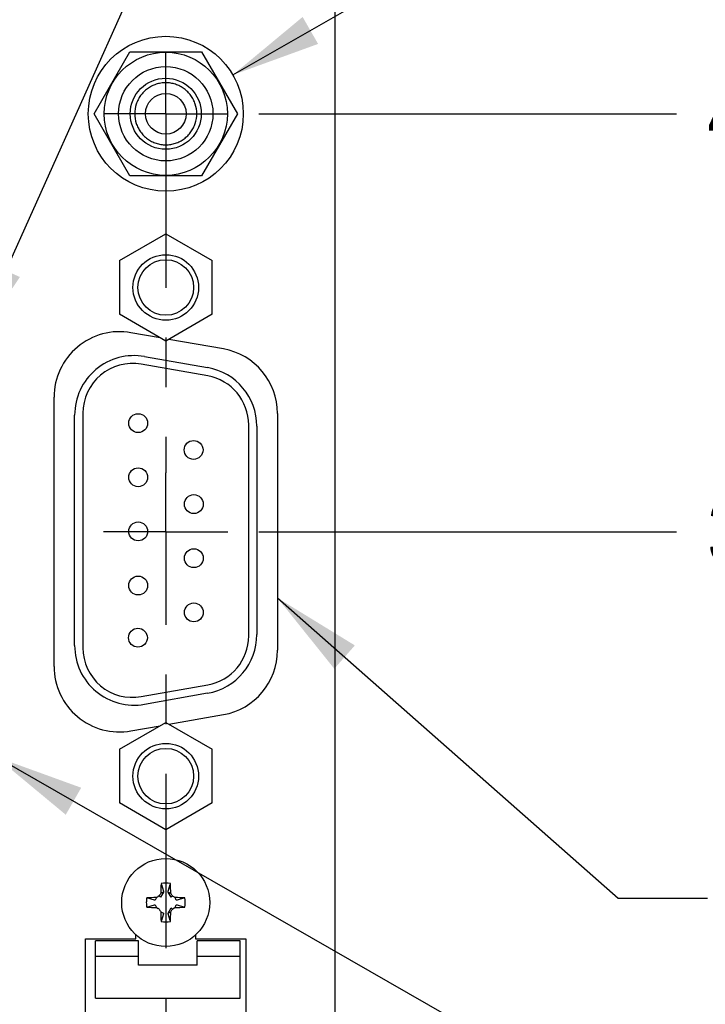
# Model space of a CAD drawing. Header units: inches. Extents: x 0.2 to 16.8, y 0.2 to 10.8.
# Tile 16 of 19: x 8.7 to 10.1, y 5.6 to 7.6. Entities that reach past the tile are written whole.
import ezdxf

# ---------------------------------------------------------------- set-up
doc = ezdxf.new("R2010")
doc.units = ezdxf.units.IN
doc.header["$LTSCALE"] = 0.935
doc.header["$MEASUREMENT"] = 0
doc.linetypes.add('CENTER', pattern=[0.6, 0.375, -0.075, 0.075, -0.075])
doc.layers.get('0').update_dxf_attribs({"linetype": 'CONTINUOUS'})
for name, color, linetype in [('DEFAULT_1', 7, 'CENTER'), ('DETAIL', 7, 'CONTINUOUS'), ('DIMENSIONS', 7, 'CONTINUOUS')]:
    doc.layers.add(name, color=color, linetype=linetype)
doc.styles.get("Standard").update_dxf_attribs({"font": 'txt', "width": 0.8})
doc.dimstyles.new('DIMSTYLE_1', dxfattribs={"dimtxt": 0.125, "dimasz": 0.18, "dimexe": 0.125, "dimexo": 0.0625, "dimgap": 0.09, "dimtad": 0, "dimtih": 1, "dimtoh": 1, "dimdec": 3, "dimzin": 4, "dimdsep": 46, "dimtxsty": 'STANDARD', "dimblk": '_FILLED', "dimblk1": '_FILLED', "dimblk2": '_FILLED', "dimcen": 0.09, "dimadec": 0, "dimazin": 0, "dimtp": 0.01, "dimtm": 0.01, "dimtfac": 1, "dimtdec": 3, "dimtofl": 0, "dimtmove": 0, "dimatfit": 3, "dimldrblk": '_FILLED', "dimfxl": 1, "dimtolj": 1, "dimtzin": 4, "dimarcsym": 0})
doc.dimstyles.get("Standard").update_dxf_attribs({"dimtxt": 0.125, "dimasz": 0.18, "dimexe": 0.125, "dimexo": 0.0625, "dimgap": 0.09, "dimtad": 0, "dimtih": 1, "dimtoh": 1, "dimdec": 3, "dimzin": 4, "dimdsep": 46, "dimtxsty": 'STANDARD', "dimblk": '_FILLED', "dimblk1": '_FILLED', "dimblk2": '_FILLED', "dimcen": 0.09, "dimadec": 0, "dimazin": 0, "dimtol": 1, "dimtp": 0.01, "dimtm": 0.01, "dimtfac": 1, "dimtdec": 3, "dimtofl": 0, "dimtmove": 0, "dimatfit": 3, "dimldrblk": '_FILLED', "dimfxl": 1, "dimtolj": 1, "dimtzin": 4, "dimarcsym": 0})

# ---------------------------------------------------------------- blocks, each defined once
blk = doc.blocks.new('*D3')
at = {"layer": 'DIMENSIONS', "color": 2, "linetype": 'CONTINUOUS'}
blk.add_line((9.189, 6.5608), (10.0299, 6.5608), dxfattribs=at)
at = {"layer": 'DIMENSIONS', "color": 2, "linetype": 'CONTINUOUS', "insert": (10.0924, 6.6233), "char_height": 0.125, "width": 1.325, "attachment_point": 1, "line_spacing_factor": 0.9}
blk.add_mtext('3.427{\\Ftxt.shx;\\W1.000000;\\H0.125000; }[87.04]', dxfattribs=at)
blk = doc.blocks.new('_FILLED')
at = {"color": 0, "linetype": 'BYBLOCK'}
blk.add_solid([(0, 0), (-1, 0.174), (-1, -0.174)], dxfattribs=at)
blk = doc.blocks.new('*D4')
at = {"layer": 'DIMENSIONS', "color": 2, "linetype": 'CONTINUOUS'}
blk.add_line((9.1889, 7.4026), (10.0299, 7.4026), dxfattribs=at)
at = {"layer": 'DIMENSIONS', "color": 2, "linetype": 'CONTINUOUS', "insert": (10.0924, 7.4651), "char_height": 0.125, "width": 1.425, "attachment_point": 1, "line_spacing_factor": 0.9}
blk.add_mtext('4.269{\\Ftxt.shx;\\W1.000000;\\H0.125000; }[108.43]', dxfattribs=at)
blk = doc.blocks.new('*D12')
at = {"layer": 'DIMENSIONS', "color": 2, "linetype": 'CONTINUOUS'}
for p, q in [((8.3654, 5.845), (8.3654, 2.6846)), ((8.3654, 2.6846), (8.1684, 2.4373)), ((8.1684, 2.4373), (8.1684, 2.2553))]:
    blk.add_line(p, q, dxfattribs=at)
at = {"layer": 'DIMENSIONS', "color": 2, "linetype": 'CONTINUOUS', "insert": (8.1059, 2.1928), "char_height": 0.125, "width": 1.225, "attachment_point": 3, "rotation": 90, "line_spacing_factor": 0.9}
blk.add_mtext('.483{\\Ftxt.shx;\\W1.000000;\\H0.125000; }[12.27]', dxfattribs=at)
blk = doc.blocks.new('*D13')
at = {"layer": 'DIMENSIONS', "color": 2, "linetype": 'CONTINUOUS'}
for p, q in [((8.9333, 8.5639), (8.9333, 8.7643)), ((8.5534, 8.3501), (8.9333, 8.5639)), ((8.5534, 7.4047), (8.5534, 8.3501))]:
    blk.add_line(p, q, dxfattribs=at)
at = {"layer": 'DIMENSIONS', "color": 2, "linetype": 'CONTINUOUS', "insert": (8.8708, 8.8268), "char_height": 0.125, "width": 1.125, "attachment_point": 1, "rotation": 90, "line_spacing_factor": 0.9}
blk.add_mtext('.295{\\Ftxt.shx;\\W1.000000;\\H0.125000; }[7.49]', dxfattribs=at)
blk = doc.blocks.new('*D14')
at = {"layer": 'DIMENSIONS', "color": 2, "linetype": 'CONTINUOUS'}
for p, q in [((8.6155, 8.6361), (8.6155, 8.7643)), ((8.4804, 8.4715), (8.6155, 8.6361)), ((8.4804, 6.9439), (8.4804, 8.4715))]:
    blk.add_line(p, q, dxfattribs=at)
at = {"layer": 'DIMENSIONS', "color": 2, "linetype": 'CONTINUOUS', "insert": (8.553, 8.8268), "char_height": 0.125, "width": 1.125, "attachment_point": 1, "rotation": 90, "line_spacing_factor": 0.9}
blk.add_mtext('.368{\\Ftxt.shx;\\W1.000000;\\H0.125000; }[9.35]', dxfattribs=at)
blk = doc.blocks.new('*D15')
at = {"layer": 'DIMENSIONS', "color": 2, "linetype": 'CONTINUOUS'}
blk.add_line((8.3734, 7.4047), (8.3734, 8.7643), dxfattribs=at)
at = {"layer": 'DIMENSIONS', "color": 2, "linetype": 'CONTINUOUS', "insert": (8.3109, 8.8268), "char_height": 0.125, "width": 1.225, "attachment_point": 1, "rotation": 90, "line_spacing_factor": 0.9}
blk.add_mtext('.475{\\Ftxt.shx;\\W1.000000;\\H0.125000; }[12.07]', dxfattribs=at)
blk = doc.blocks.new('*D16')
at = {"layer": 'DIMENSIONS', "color": 2, "linetype": 'CONTINUOUS'}
blk.add_line((8.1458, 6.9439), (8.1458, 8.7643), dxfattribs=at)
at = {"layer": 'DIMENSIONS', "color": 2, "linetype": 'CONTINUOUS', "insert": (8.0833, 8.8268), "char_height": 0.125, "width": 1.225, "attachment_point": 1, "rotation": 90, "line_spacing_factor": 0.9}
blk.add_mtext('.703{\\Ftxt.shx;\\W1.000000;\\H0.125000; }[17.85]', dxfattribs=at)

msp = doc.modelspace()

# ---------------------------------------------------------------- linework, layer by layer
at = {"color": 6, "linetype": 'CONTINUOUS'}
for p, q in [((9.3424, 2.9389), (9.3424, 8.0768)), ((8.8571, 7.4026), (8.9292, 7.5276)), ((8.9292, 7.5276), (9.0736, 7.5276)), ((9.0736, 7.5276), (9.1457, 7.4026)), ((8.9292, 7.2776), (8.8571, 7.4026)), ((9.1457, 7.4026), (9.0736, 7.2776)), ((9.0736, 7.2776), (8.9292, 7.2776)), ((8.9079, 7.1068), (9.0014, 7.1607)), ((9.0014, 7.1607), (9.0949, 7.1068)), ((8.9079, 7.1068), (8.9079, 6.9988)), ((9.0949, 6.9988), (9.0949, 7.1068)), ((9.0014, 6.9448), (8.9079, 6.9988)), ((9.0949, 6.9988), (9.0014, 6.9448)), ((8.9899, 6.9514), (8.9313, 6.9618)), ((9.1173, 6.929), (9.0075, 6.9483)), ((8.9587, 6.9137), (9.0857, 6.8914)), ((9.0858, 6.8746), (8.9518, 6.8982)), ((8.7764, 6.2898), (8.7764, 6.8318)), ((8.8179, 6.3316), (8.8179, 6.7956)), ((8.8344, 6.7997), (8.8344, 6.3274)), ((9.2264, 6.799), (9.2264, 6.3226)), ((9.1684, 6.351), (9.1684, 6.7761)), ((9.1849, 6.7732), (9.1849, 6.354)), ((8.9518, 6.2289), (9.0858, 6.2525)), ((9.0857, 6.2358), (8.9587, 6.2134)), ((9.0075, 6.1732), (9.1173, 6.1926)), ((8.9079, 6.1228), (9.0014, 6.1767)), ((8.9313, 6.1598), (8.9899, 6.1701)), ((9.0014, 6.1767), (9.0949, 6.1228)), ((8.9079, 6.1228), (8.9079, 6.0148)), ((9.0949, 6.0148), (9.0949, 6.1228)), ((9.0014, 5.9608), (8.9079, 6.0148)), ((9.0949, 6.0148), (9.0014, 5.9608)), ((8.9967, 5.8354), (8.9915, 5.8332)), ((9.0061, 5.8354), (9.0113, 5.8332)), ((9.0061, 5.7931), (9.0113, 5.7954)), ((8.9414, 5.7411), (8.9414, 5.7503)), ((9.0614, 5.7502), (9.0614, 5.7411)), ((8.8399, 4.4041), (8.8399, 5.7411)), ((8.8399, 5.7411), (8.9414, 5.7411)), ((8.8597, 5.6214), (8.8597, 5.7375)), ((8.9463, 5.7375), (8.8597, 5.7375)), ((8.9463, 5.6883), (8.9463, 5.7375)), ((9.0614, 5.7411), (9.1629, 5.7411)), ((9.151, 5.7375), (9.0644, 5.7375)), ((9.0644, 5.6883), (9.0644, 5.7375)), ((9.151, 5.6214), (9.151, 5.7375)), ((9.1629, 5.7411), (9.1629, 4.4041)), ((8.8597, 5.706), (8.9463, 5.706)), ((9.0644, 5.706), (9.151, 5.706)), ((9.0644, 5.6883), (8.9463, 5.6883)), ((8.8597, 5.6214), (9.151, 5.6214))]:
    msp.add_line(p, q, dxfattribs=at)
at = {"color": 7, "linetype": 'CONTINUOUS'}
for p, q in [((8.9925, 5.8506), (8.9967, 5.8373)), ((9.0061, 5.8373), (9.0103, 5.8506)), ((8.9967, 5.8354), (8.9907, 5.825)), ((8.9967, 5.8373), (8.9967, 5.8354)), ((9.0061, 5.8354), (9.0061, 5.8373)), ((9.0121, 5.825), (9.0061, 5.8354)), ((8.9784, 5.819), (8.9634, 5.8237)), ((8.9634, 5.8048), (8.9784, 5.8096)), ((8.9803, 5.819), (8.9784, 5.819)), ((8.9784, 5.8096), (8.9803, 5.8096)), ((8.9825, 5.8242), (8.9803, 5.819)), ((8.9803, 5.8096), (8.9825, 5.8043)), ((8.9844, 5.8253), (8.9825, 5.8242)), ((8.9907, 5.825), (8.9882, 5.8275)), ((9.0147, 5.8275), (9.0121, 5.825)), ((9.0166, 5.8264), (9.0147, 5.8275)), ((9.0203, 5.8242), (9.0166, 5.8264)), ((9.0225, 5.819), (9.0203, 5.8242)), ((9.0203, 5.8043), (9.0225, 5.8096)), ((9.0244, 5.819), (9.0225, 5.819)), ((9.0225, 5.8096), (9.0244, 5.8096)), ((9.0394, 5.8237), (9.0244, 5.819)), ((9.0244, 5.8096), (9.0394, 5.8048)), ((8.9825, 5.8043), (8.9863, 5.8021)), ((8.9915, 5.7954), (8.9967, 5.7931)), ((8.9967, 5.7913), (8.9925, 5.7779)), ((8.9967, 5.7931), (8.9967, 5.7913)), ((9.0061, 5.7931), (9.0121, 5.8036)), ((9.0061, 5.7913), (9.0061, 5.7931)), ((9.0103, 5.7779), (9.0061, 5.7913)), ((9.0121, 5.8036), (9.0147, 5.801)), ((9.0147, 5.801), (9.0185, 5.8033)), ((9.0185, 5.8033), (9.0203, 5.8043))]:
    msp.add_line(p, q, dxfattribs=at)
at = {"color": 6, "linetype": 'CONTINUOUS'}
for centre, radius in [((9.0014, 7.4026), 0.156), ((9.0014, 7.4026), 0.124), ((9.0014, 7.4026), 0.095), ((9.0014, 7.4026), 0.0715), ((9.0014, 7.4026), 0.041), ((9.0014, 7.0528), 0.066), ((9.0014, 7.0528), 0.056), ((8.9459, 6.7796), 0.019), ((9.0574, 6.7256), 0.019), ((8.9459, 6.6706), 0.019), ((9.0579, 6.6166), 0.019), ((8.9459, 6.5616), 0.019), ((9.0579, 6.5076), 0.019), ((8.9459, 6.4526), 0.019), ((9.0579, 6.3986), 0.019), ((8.9454, 6.3476), 0.019), ((9.0014, 6.0688), 0.066), ((9.0014, 6.0688), 0.056), ((9.0014, 5.8143), 0.0886)]:
    msp.add_circle(centre, radius, dxfattribs=at)
for centre, radius, start, end in [((8.9084, 6.8318), 0.132, 80, 180), ((9.0944, 6.799), 0.132, 0, 80), ((8.9379, 6.7956), 0.12, 80, 180), ((8.9344, 6.7997), 0.1, 80, 180), ((9.0649, 6.7732), 0.12, 0, 80), ((9.0684, 6.7761), 0.1, 0, 80), ((9.0649, 6.354), 0.12, 280, 360), ((9.0684, 6.351), 0.1, 280, 360), ((8.9379, 6.3316), 0.12, 180, 280), ((8.9344, 6.3274), 0.1, 180, 280), ((9.0944, 6.3226), 0.132, 280, 360), ((8.9084, 6.2898), 0.132, 180, 280), ((10.0268, 5.8159), 1.0355, 177.9878, 179.0455), ((7.9572, 5.8155), 1.0543, 0.964, 2.0028), ((10.4683, 4.9674), 1.7119, 149.6197, 149.839), ((7.5321, 4.966), 1.7147, 30.1611, 30.3801), ((9.0002, 4.7702), 1.0542, 90.9639, 92.0028), ((9.0031, 4.7889), 1.0355, 87.9878, 89.0455), ((8.9997, 6.8397), 1.0355, 267.9878, 269.0455), ((10.0457, 5.8131), 1.0544, 180.964, 182.0027), ((7.976, 5.8126), 1.0355, 357.9878, 359.0455), ((7.5346, 6.6611), 1.7118, 329.6197, 329.839), ((9.0026, 6.8585), 1.0543, 270.964, 272.0028)]:
    msp.add_arc(centre, radius, start, end, dxfattribs=at)
at = {"color": 7, "linetype": 'CONTINUOUS'}
for centre, radius, start, end in [((9.0014, 5.8143), 0.0392, 76.0423, 103.9577), ((9.9952, 4.0953), 2.0036, 120.1716, 120.2964), ((9.0014, 5.8143), 0.0392, 346.0423, 13.9577), ((8.5894, 5.118), 0.7909, 59.723, 59.882), ((10.3988, 6.6206), 1.6315, 210.1556, 210.3857), ((9.0014, 5.8143), 0.0392, 256.042, 283.9577)]:
    msp.add_arc(centre, radius, start, end, dxfattribs=at)
for points, knots in [([(8.9819, 7.4619), (8.9788, 7.4609), (8.9727, 7.4584), (8.9644, 7.4532), (8.9569, 7.4468), (8.9506, 7.4394), (8.9455, 7.431), (8.9405, 7.4189), (8.9379, 7.4026), (8.9405, 7.3862), (8.9455, 7.3742), (8.9506, 7.3658), (8.9569, 7.3583), (8.9644, 7.3519), (8.9727, 7.3467), (8.9788, 7.3442), (8.9819, 7.3432)], [0, 0, 0, 0, 0.062551, 0.125107, 0.187654, 0.250189, 0.31273, 0.375277, 0.49999, 0.624702, 0.687249, 0.749791, 0.812332, 0.874884, 0.937441, 1, 1, 1, 1]), ([(9.0014, 7.4651), (8.9981, 7.465), (8.9915, 7.4645), (8.985, 7.463), (8.9819, 7.4619)], [0, 0, 0, 0, 0.499595, 1, 1, 1, 1]), ([(9.0209, 7.4619), (9.0178, 7.463), (9.0113, 7.4645), (9.0047, 7.465), (9.0014, 7.4651)], [0, 0, 0, 0, 0.50045, 1, 1, 1, 1]), ([(9.0209, 7.3432), (9.024, 7.3442), (9.0301, 7.3467), (9.0384, 7.3519), (9.0459, 7.3583), (9.0522, 7.3658), (9.0574, 7.3742), (9.0623, 7.3862), (9.0649, 7.4026), (9.0623, 7.4189), (9.0574, 7.431), (9.0522, 7.4394), (9.0459, 7.4468), (9.0384, 7.4532), (9.0301, 7.4584), (9.024, 7.4609), (9.0209, 7.4619)], [0, 0, 0, 0, 0.062551, 0.125107, 0.187654, 0.250189, 0.31273, 0.375277, 0.49999, 0.624702, 0.687249, 0.749791, 0.812332, 0.874884, 0.937441, 1, 1, 1, 1]), ([(8.9819, 7.3432), (8.985, 7.3422), (8.9915, 7.3406), (8.9981, 7.3401), (9.0014, 7.3401)], [0, 0, 0, 0, 0.50045, 1, 1, 1, 1]), ([(9.0014, 7.3401), (9.0047, 7.3401), (9.0113, 7.3406), (9.0178, 7.3422), (9.0209, 7.3432)], [0, 0, 0, 0, 0.499595, 1, 1, 1, 1]), ([(8.9634, 5.8237), (8.963, 5.8222), (8.9624, 5.8191), (8.9621, 5.8143), (8.9624, 5.8095), (8.963, 5.8064), (8.9634, 5.8048)], [0, 0, 0, 0, 0.249979, 0.499991, 0.750033, 1, 1, 1, 1])]:
    msp.add_open_spline(points, degree=3, knots=knots, dxfattribs=at)
at = {"layer": 'DEFAULT_1', "color": 7, "linetype": 'CENTER'}
for p, q in [((9.0014, 7.4026), (9.0014, 7.5276)), ((9.0014, 7.4026), (8.8764, 7.4026)), ((9.0014, 7.4026), (9.0014, 6.6795)), ((9.0014, 7.4026), (9.1264, 7.4026)), ((9.0014, 6.5608), (9.0014, 6.6795)), ((9.0014, 6.5608), (8.8763, 6.5608)), ((9.0014, 6.5608), (9.0014, 6.4357)), ((9.0014, 6.5608), (9.1265, 6.5608)), ((9.0019, 5.0721), (9.0019, 6.4548))]:
    msp.add_line(p, q, dxfattribs=at)

# ---------------------------------------------------------------- dimensions: what is measured, and where the dimension line sits
at = {"layer": 'DIMENSIONS', "color": 2, "linetype": 'CONTINUOUS'}
for feature_location, offset, dtype, origin, picture, middle in [((8.1458, 6.9439), (0, 1.8204), 1, (8.8484, 6.8814), '*D16', (8.1458, 9.4393)), ((8.3734, 7.4047), (0, 1.3596), 1, (8.8484, 7.3422), '*D15', (8.3734, 9.4393)), ((8.4804041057, 6.943922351), (0.1351046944, 1.82035), 0, (8.8484041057, 6.881422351), '*D14', (8.6155088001, 9.389272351)), ((8.5534041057, 7.404722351), (0.3798874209, 1.35955), 0, (8.8484041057, 7.342222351), '*D13', (8.9332915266, 9.389272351)), ((9.1889, 7.4026), (0.841, 0), 0, (9.1264, 3.1339), '*D4', (10.8049, 7.4026)), ((9.189, 6.5608), (0.8409, 0), 0, (9.1265, 3.1339), '*D3', (10.7549, 6.5608)), ((8.3654041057, 5.844972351), (-0.1969566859, -3.5896748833), 0, (8.8484041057, 5.907472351), '*D12', (8.1684474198, 1.5802974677))]:
    dim = msp.add_ordinate_dim(feature_location=feature_location, offset=offset, dtype=dtype, origin=origin, dimstyle='DIMSTYLE_1', override={"dimtad": 1, "dimtih": 0, "dimtoh": 0}, dxfattribs=at)
    dim.commit()
    dim.dimension.update_dxf_attribs({"geometry": picture, "text_midpoint": middle})

# ---------------------------------------------------------------- leaders
at = {"layer": 'DETAIL', "color": 2, "linetype": 'CONTINUOUS'}
for points in [[(8.6054, 6.9225), (9.4603, 8.8258), (9.6403, 8.8258)], [(9.1364, 7.4808), (9.9051, 7.9218), (10.0851, 7.9218)], [(9.2264, 6.4276), (9.9124, 5.8228), (10.0924, 5.8228)], [(8.6594, 6.1078), (9.902, 5.3957), (10.082, 5.3957)]]:
    msp.add_leader(points, dimstyle='STANDARD', override={"dimtad": 0}, dxfattribs=at)

doc.saveas('drawing.dxf')
